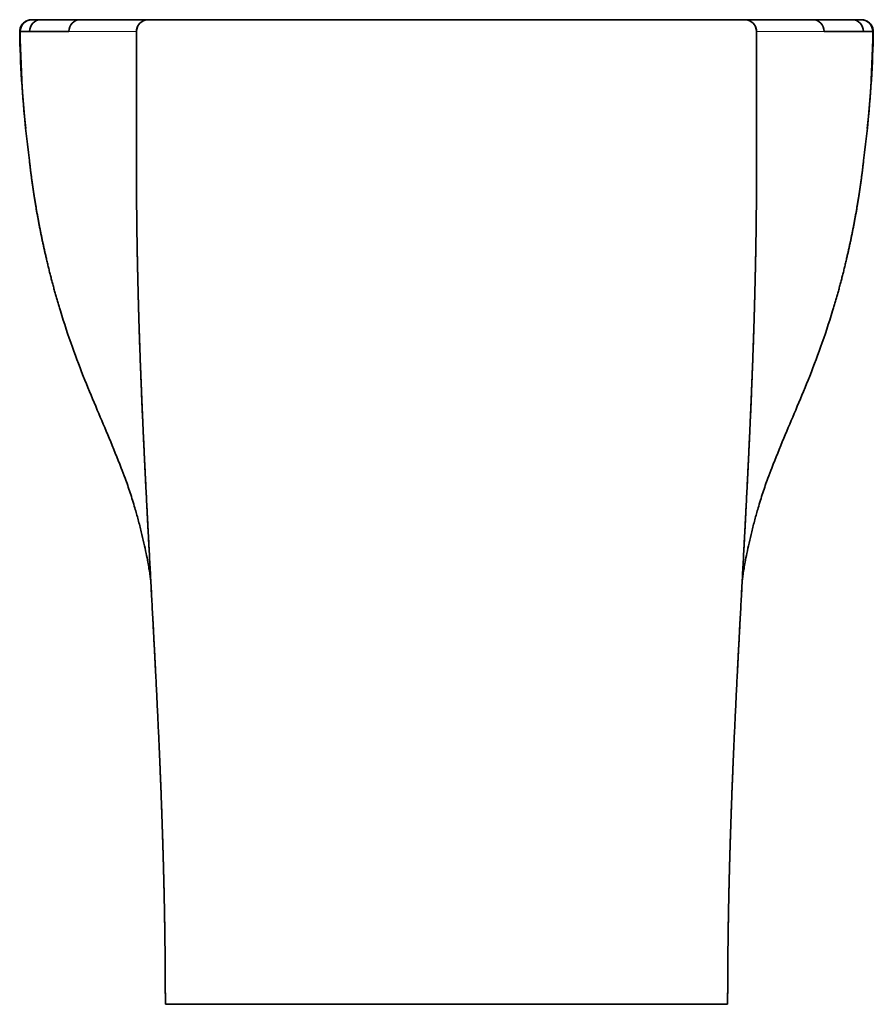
# Model space of a CAD drawing. Extents: x 28 to 395, y 17 to 282.
# Tile 8 of 8: x 322 to 395, y 115 to 199. Entities that reach past the tile are written whole.
import ezdxf

# ---------------------------------------------------------------- set-up
doc = ezdxf.new("R2010")
doc.units = 0
doc.layers.get('0').update_dxf_attribs({"lineweight": 13})

# ---------------------------------------------------------------- blocks, each defined once
blk = doc.blocks.new('BLOCK5')
at = {"color": 7, "lineweight": 35, "ltscale": 0.097834}
for p, q in [((-176.95, 0), (-173.03, 0)), ((-176.95, 0), (-173.03, 0)), ((176.95, 0), (173.03, 0)), ((176.95, 0), (173.03, 0))]:
    blk.add_line(p, q, dxfattribs=at)
at = {"color": 7, "lineweight": 35, "ltscale": 0.41902}
for p, q in [((-173.03, 0), (-156.27, 0)), ((-173.03, 0), (-156.27, 0)), ((173.03, 0), (156.27, 0)), ((173.03, 0), (156.27, 0))]:
    blk.add_line(p, q, dxfattribs=at)
at = {"color": 7, "lineweight": 35}
for p, q in [((-156.27, 0), (-127.23, 0)), ((-127.23, 0), (0, 0)), ((0, 0), (-127.23, 0)), ((127.23, 0), (0, 0)), ((0, 0), (127.23, 0)), ((156.27, 0), (127.23, 0)), ((-132.35, -5), (-132.35, -60)), ((-132.35, -5), (-132.35, -60)), ((132.35, -5), (132.35, -60)), ((132.35, -5), (132.35, -60)), ((-120, -420), (120, -420)), ((-101.85, -420), (0, -420)), ((101.85, -420), (0, -420))]:
    blk.add_line(p, q, dxfattribs=at)
at = {"color": 7, "lineweight": 35, "ltscale": 0.00125}
blk.add_line((-127.23, 0), (-127.28, 0), dxfattribs=at)
at = {"color": 7, "lineweight": 35, "ltscale": 0.001242}
blk.add_line((127.23, 0), (127.28, 0), dxfattribs=at)
at = {"color": 7, "lineweight": 35, "ltscale": 0.005523}
for p, q in [((-177.17, 0), (-176.95, 0)), ((177.17, 0), (176.95, 0))]:
    blk.add_line(p, q, dxfattribs=at)
at = {"color": 7, "lineweight": 13}
for p, q in [((-161.17, -5.03), (-132.35, -5)), ((161.17, -5.03), (132.35, -5))]:
    blk.add_line(p, q, dxfattribs=at)
at = {"color": 7, "lineweight": 35, "ltscale": 0.453835}
for p, q in [((-120, -420), (-101.85, -420)), ((120, -420), (101.85, -420))]:
    blk.add_line(p, q, dxfattribs=at)
at = {"color": 7, "lineweight": 35}
for centre, radius, start, end in [((-176.95, -5), 5, 89.9798, 180.6798), ((-176.94, -5), 5, 90.0601, 180.6788), ((176.95, -5), 5, 359.3202, 90.0202), ((176.94, -5), 5, 359.3212, 89.9399), ((284.53, 3.03), 466.76, 180.9963, 186.0778), ((-177.03, -1021.23), 1016.18, 90.05433, 90.27739), ((-177.01, -1027.49), 1022.44, 90.05494, 90.27663), ((275.47, 0.06), 457.45, 180.6408, 187.5441), ((-132.02, -32989.33), 32984.32, 90.050635, 90.079857), ((-132.02, -32989.35), 32984.34, 90.050635, 90.079857), ((132.02, -32989.35), 32984.34, 89.920143, 89.949365), ((132.02, -32989.33), 32984.32, 89.920143, 89.949365), ((177.01, -1027.49), 1022.44, 89.72337, 89.94506), ((177.03, -1021.23), 1016.18, 89.72261, 89.94567), ((-275.47, 0.06), 457.45, 352.4559, 359.3592), ((-284.53, 3.03), 466.76, 353.9219, 359.0037)]:
    blk.add_arc(centre, radius, start, end, dxfattribs=at)
for centre, major_axis, ratio, start_param, end_param in [((-173.03, -5), (0, 5), 0.991599, 0, 1.579948), ((-173.03, -5), (0, 5), 0.991599, 6.283185, 7.863134), ((-156.27, -5), (0, 5), 0.979243, 0, 1.576085), ((-156.27, -5), (0, 5), 0.979245, 0, 1.576085), ((-127.23, -5), (5.11, 0), 0.977674, 1.570806, 3.141602), ((127.23, -5), (5.11, 0), 0.977674, 6.283176, 7.853972), ((173.03, -5), (0, 5), 0.991599, 4.703237, 6.283185), ((156.27, -5), (0, 5), 0.979245, 4.707101, 6.283185), ((156.27, -5), (0, 5), 0.979243, 4.707101, 6.283185), ((173.03, -5), (0, 5), 0.991599, 4.703237, 6.283185)]:
    blk.add_ellipse(centre, major_axis=major_axis, ratio=ratio, start_param=start_param, end_param=end_param, dxfattribs=at)
for points, degree, knots in [([(-127.23, 0), (-127.72, 0), (-128.2, -0.06), (-128.68, -0.17), (-129.59, -0.5), (-130.41, -1.03), (-130.78, -1.35), (-131.44, -2.05), (-131.91, -2.89), (-132.1, -3.34), (-132.26, -3.95), (-132.33, -4.56), (-132.34, -4.71), (-132.35, -4.85), (-132.35, -5)], 5, [0, 0, 0, 0, 0, 0, 2.882016, 2.882016, 2.882016, 5.74529, 5.74529, 5.74529, 8.576416, 8.576416, 8.576416, 9.43718, 9.43718, 9.43718, 9.43718, 9.43718, 9.43718]), ([(127.23, 0), (127.72, 0), (128.2, -0.06), (128.68, -0.17), (129.59, -0.5), (130.41, -1.03), (130.78, -1.35), (131.44, -2.05), (131.91, -2.89), (132.1, -3.34), (132.26, -3.95), (132.33, -4.56), (132.34, -4.71), (132.35, -4.85), (132.35, -5)], 5, [0, 0, 0, 0, 0, 0, 2.882016, 2.882016, 2.882016, 5.74529, 5.74529, 5.74529, 8.576416, 8.576416, 8.576416, 9.43718, 9.43718, 9.43718, 9.43718, 9.43718, 9.43718]), ([(-176.78, 0), (-177.4, 0), (-178.37, -0.27), (-179.72, -0.58), (-180.61, -1.49), (-181.57, -2.41), (-182.06, -3.77), (-182.17, -4.64), (-182.16, -5.08)], 3, [0, 0, 0, 0, 1.876694, 3.000443, 4.038998, 5.623983, 6.94108, 8.258178, 8.258178, 8.258178, 8.258178]), ([(176.78, 0), (177.4, 0), (178.37, -0.27), (179.72, -0.58), (180.61, -1.49), (181.57, -2.41), (182.06, -3.77), (182.17, -4.64), (182.16, -5.08)], 3, [0, 0, 0, 0, 1.875533, 2.999016, 4.037648, 5.622559, 6.939657, 8.256754, 8.256754, 8.256754, 8.256754]), ([(-181.94, -5.06), (-181.94, -5.06), (-181.95, -5.06), (-181.95, -5.06), (-181.96, -5.06), (-181.97, -5.06), (-181.98, -5.06), (-181.98, -5.06), (-181.99, -5.06), (-181.99, -5.06), (-182, -5.06), (-182.01, -5.06), (-182.01, -5.06), (-182.02, -5.06), (-182.03, -5.06), (-182.04, -5.06), (-182.07, -5.07), (-182.1, -5.07), (-182.11, -5.07), (-182.13, -5.07), (-182.14, -5.07), (-182.16, -5.08), (-182.16, -5.08), (-182.16, -5.08)], 5, [0, 0, 0, 0, 0, 0, 1.527064, 1.527064, 1.527064, 3.054128, 3.054128, 3.054128, 4.581122, 4.581122, 4.581122, 6.108116, 6.108116, 6.108116, 9.162158, 9.162158, 9.162158, 19.85044, 19.85044, 19.85044, 19.879315, 19.879315, 19.879315, 19.879315, 19.879315, 19.879315]), ([(-181.94, -5.06), (-181.98, -5.06), (-182.01, -5.06), (-182.04, -5.06), (-182.08, -5.07), (-182.11, -5.07), (-182.13, -5.07), (-182.14, -5.07), (-182.14, -5.08), (-182.16, -5.08), (-182.16, -5.08), (-182.16, -5.08)], 5, [0, 0, 0, 0, 0, 0, 10.704102, 10.704102, 10.704102, 18.582075, 18.582075, 18.582075, 18.603239, 18.603239, 18.603239, 18.603239, 18.603239, 18.603239]), ([(181.94, -5.06), (181.94, -5.06), (181.95, -5.06), (181.95, -5.06), (181.96, -5.06), (181.97, -5.06), (181.98, -5.06), (181.98, -5.06), (181.99, -5.06), (181.99, -5.06), (182, -5.06), (182.01, -5.06), (182.01, -5.06), (182.02, -5.06), (182.03, -5.06), (182.04, -5.06), (182.07, -5.07), (182.1, -5.07), (182.11, -5.07), (182.13, -5.07), (182.14, -5.07), (182.16, -5.08), (182.16, -5.08), (182.16, -5.08)], 5, [0, 0, 0, 0, 0, 0, 1.527064, 1.527064, 1.527064, 3.054128, 3.054128, 3.054128, 4.581122, 4.581122, 4.581122, 6.108116, 6.108116, 6.108116, 9.162158, 9.162158, 9.162158, 19.85044, 19.85044, 19.85044, 19.879315, 19.879315, 19.879315, 19.879315, 19.879315, 19.879315]), ([(181.94, -5.06), (181.98, -5.06), (182.01, -5.06), (182.04, -5.06), (182.08, -5.07), (182.11, -5.07), (182.13, -5.07), (182.14, -5.07), (182.14, -5.08), (182.16, -5.08), (182.16, -5.08), (182.16, -5.08)], 5, [0, 0, 0, 0, 0, 0, 10.704102, 10.704102, 10.704102, 18.582075, 18.582075, 18.582075, 18.603239, 18.603239, 18.603239, 18.603239, 18.603239, 18.603239]), ([(-178.02, -60), (-177.45, -65.23), (-176.77, -70.45), (-175.99, -75.61), (-173.79, -88.57), (-171.02, -101.44), (-169.17, -109.11), (-167.1, -116.72), (-164.8, -124.26)], 5, [0, 0, 0, 0, 0, 0, 36.653708, 36.653708, 36.653708, 91.540678, 91.540678, 91.540678, 91.540678, 91.540678, 91.540678]), ([(-132.35, -60), (-132.35, -113.34), (-130.66, -166.67), (-127.27, -220.01), (-122.92, -291.94), (-120.62, -363.94), (-120.21, -382.62), (-120, -401.31), (-120, -420)], 5, [0, 0, 0, 0, 0, 0, 377.071575, 377.071575, 377.071575, 509.185709, 509.185709, 509.185709, 509.185709, 509.185709, 509.185709]), ([(-120, -420), (-120, -367.63), (-121.63, -315.28), (-124.9, -262.92), (-129.26, -190.98), (-131.66, -118.99), (-132.12, -99.33), (-132.35, -79.66), (-132.35, -60)], 5, [0, 0, 0, 0, 0, 0, 370.17655, 370.17655, 370.17655, 509.194758, 509.194758, 509.194758, 509.194758, 509.194758, 509.194758]), ([(132.35, -60), (132.35, -113.34), (130.66, -166.67), (127.27, -220.01), (122.92, -291.94), (120.62, -363.94), (120.21, -382.62), (120, -401.31), (120, -420)], 5, [0, 0, 0, 0, 0, 0, 377.071575, 377.071575, 377.071575, 509.185709, 509.185709, 509.185709, 509.185709, 509.185709, 509.185709]), ([(120, -420), (120, -367.63), (121.63, -315.28), (124.9, -262.92), (129.26, -190.98), (131.66, -118.99), (132.12, -99.33), (132.35, -79.66), (132.35, -60)], 5, [0, 0, 0, 0, 0, 0, 370.17655, 370.17655, 370.17655, 509.194758, 509.194758, 509.194758, 509.194758, 509.194758, 509.194758]), ([(178.02, -60), (177.45, -65.23), (176.77, -70.45), (175.99, -75.61), (173.79, -88.57), (171.02, -101.44), (169.17, -109.11), (167.1, -116.72), (164.8, -124.26)], 5, [0, 0, 0, 0, 0, 0, 36.653708, 36.653708, 36.653708, 91.540678, 91.540678, 91.540678, 91.540678, 91.540678, 91.540678]), ([(-126.15, -240.44), (-126.16, -240.34), (-126.17, -240.13), (-126.19, -239.81), (-126.22, -239.47), (-126.25, -239.12), (-126.29, -238.75), (-126.34, -238.31), (-126.41, -237.79), (-126.52, -236.96), (-126.71, -235.71), (-127.03, -233.76), (-127.52, -231.03), (-128.22, -227.43), (-129.15, -223.1), (-130.28, -218.31), (-131.57, -213.31), (-133.13, -207.76), (-134.98, -201.85), (-136.89, -196.17), (-139.93, -188.44), (-143.86, -178.72), (-149.17, -166.28), (-154.56, -153.37), (-159.93, -139.33), (-163.22, -129.43), (-164.8, -124.26)], 3, [0, 0, 0, 0, 0.30859, 0.631478, 0.968729, 1.320454, 1.69226, 2.078731, 2.66205, 3.260041, 4.594502, 6.44619, 9.188296, 12.923895, 17.448527, 22.452203, 27.69395, 32.940608, 39.74764, 46.268256, 50.923528, 64.656363, 77.715154, 91.509483, 106.604533, 122.807299, 122.807299, 122.807299, 122.807299]), ([(126.15, -240.44), (126.16, -240.34), (126.17, -240.13), (126.19, -239.81), (126.22, -239.47), (126.25, -239.12), (126.29, -238.75), (126.34, -238.31), (126.41, -237.79), (126.52, -236.96), (126.71, -235.71), (127.03, -233.76), (127.52, -231.03), (128.22, -227.43), (129.15, -223.1), (130.28, -218.31), (131.57, -213.31), (133.13, -207.76), (134.98, -201.85), (136.89, -196.17), (139.93, -188.44), (143.86, -178.72), (149.17, -166.28), (154.56, -153.37), (159.93, -139.33), (163.22, -129.43), (164.8, -124.26)], 3, [0, 0, 0, 0, 0.30859, 0.631478, 0.968729, 1.320454, 1.69226, 2.078731, 2.66205, 3.260041, 4.594502, 6.44619, 9.188296, 12.923895, 17.448527, 22.452203, 27.69395, 32.940608, 39.74764, 46.268256, 50.923528, 64.656363, 77.715154, 91.509483, 106.604533, 122.807299, 122.807299, 122.807299, 122.807299])]:
    blk.add_open_spline(points, degree=degree, knots=knots, dxfattribs=at)

msp = doc.modelspace()

# ---------------------------------------------------------------- block references
at = {"lineweight": 0, "xscale": 0.2, "yscale": 0.2, "zscale": 0.2}
msp.add_blockref('BLOCK5', (358.118, 198.892), dxfattribs=at)

doc.saveas('drawing.dxf')
